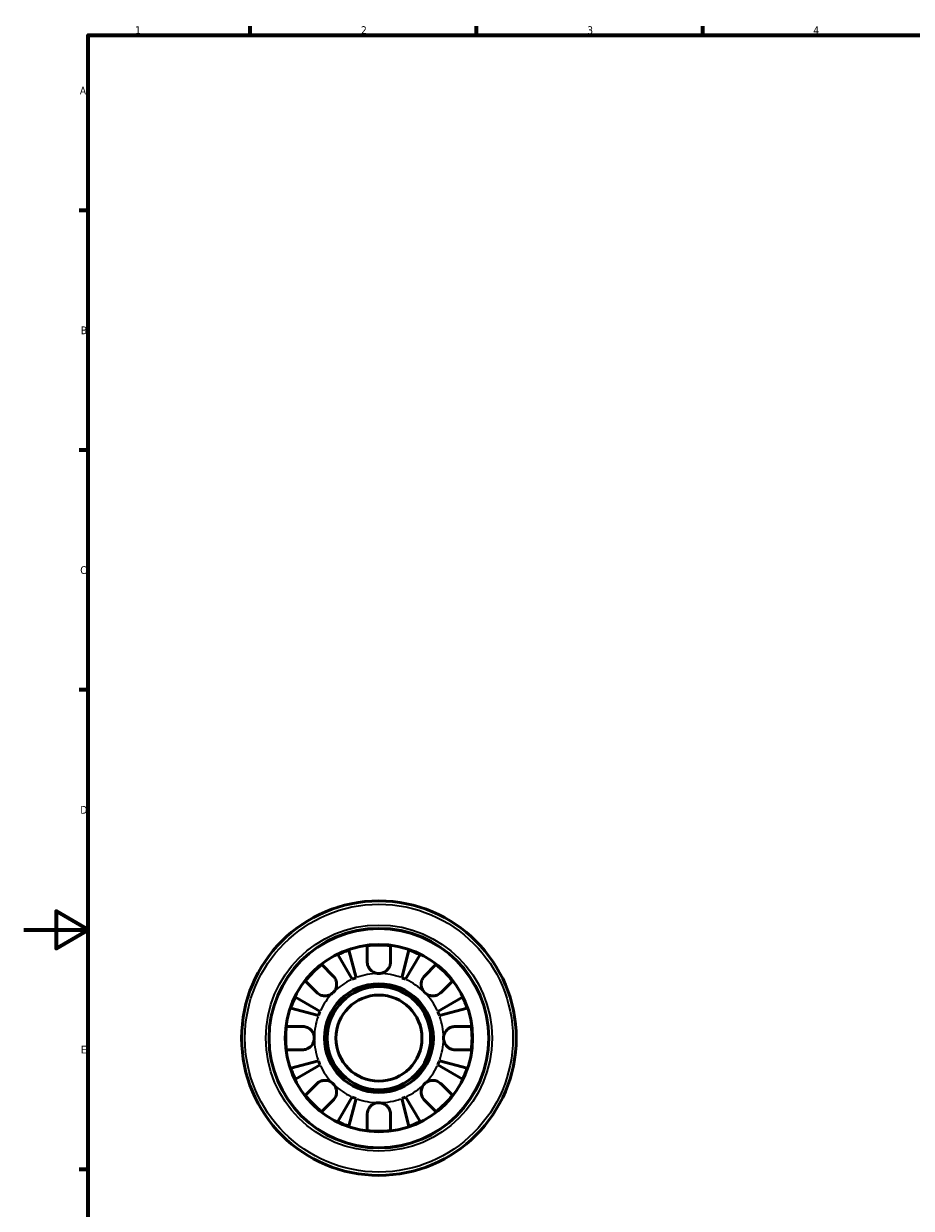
# Model space of a CAD drawing. Header units: millimetres. Extents: x 0 to 903, y -173 to 594.
# Tile 4 of 8: x 0 to 275, y 211 to 578. Entities that reach past the tile are written whole.
import ezdxf

# ---------------------------------------------------------------- set-up
doc = ezdxf.new("R2010")
doc.units = ezdxf.units.MM
for name, color, linetype, lineweight in [('Border (ANSI)', 7, 'Continuous', 70), ('Visible (ANSI)', 7, 'Continuous', 50), ('Visible Narrow (ANSI)', 7, 'Continuous', 35)]:
    doc.layers.add(name, color=color, linetype=linetype, lineweight=lineweight)
doc.styles.add('Note Text (ANSI)', font='tahoma.ttf')

# ---------------------------------------------------------------- blocks, each defined once
blk = doc.blocks.new('Borders Default Border')
at = {"layer": 'Border (ANSI)'}
for p, q in [((70.08, 574), (70.08, 576.8)), ((140.17, 574), (140.17, 576.8)), ((210.25, 574), (210.25, 576.8)), ((20, 519.75), (17.2, 519.75)), ((20, 445.5), (17.2, 445.5)), ((20, 371.25), (17.2, 371.25)), ((20, 222.75), (17.2, 222.75))]:
    blk.add_line(p, q, dxfattribs=at)
at = {"layer": 'Border (ANSI)', "flags": 128}
for points in [[(20, 20), (20, 574), (821, 574), (821, 20), (20, 20)], [(0, 297), (20, 297), (10, 302.77), (10, 291.23), (20, 297)]]:
    blk.add_lwpolyline(points, dxfattribs=at)
at = {"layer": 'Border (ANSI)', "color": 5, "true_color": 0x0000ff, "char_height": 2.4, "attachment_point": 7, "style": 'Note Text (ANSI)'}
for s, insert in [('1', (34.5, 574.4)), ('2', (104.4, 574.4)), ('3', (174.46, 574.35)), ('4', (244.45, 574.4)), ('A', (17.38, 555.68)), ('B', (17.67, 481.43)), ('C', (17.51, 407.13)), ('D', (17.52, 332.93)), ('E', (17.71, 258.68))]:
    blk.add_mtext(s, dxfattribs=dict(at, insert=insert))

msp = doc.modelspace()

# ---------------------------------------------------------------- linework, layer by layer
at = {"layer": 'Visible (ANSI)'}
for p, q in [((100.68, 290.71), (102.9, 282.14)), ((106.36, 287.03), (106.36, 292.02)), ((113.56, 292.02), (113.56, 287.03)), ((117.02, 282.14), (119.23, 290.71)), ((92.29, 286.19), (95.82, 282.66)), ((101.72, 281.65), (97.22, 289.28)), ((122.69, 289.28), (118.2, 281.65)), ((124.1, 282.66), (127.63, 286.19)), ((90.73, 277.57), (87.2, 281.1)), ((132.72, 281.1), (129.19, 277.57)), ((84.11, 276.16), (91.74, 271.67)), ((128.18, 271.67), (135.81, 276.16)), ((91.25, 270.49), (82.67, 272.7)), ((137.24, 272.7), (128.67, 270.49)), ((81.37, 267.03), (86.36, 267.03)), ((133.56, 267.03), (138.55, 267.03)), ((86.36, 259.83), (81.37, 259.83)), ((138.55, 259.83), (133.56, 259.83)), ((82.67, 254.15), (91.25, 256.37)), ((91.74, 255.19), (84.11, 250.69)), ((135.81, 250.69), (128.18, 255.19)), ((128.67, 256.37), (137.24, 254.15)), ((87.2, 245.76), (90.73, 249.29)), ((129.19, 249.29), (132.72, 245.76)), ((95.82, 244.19), (92.29, 240.66)), ((97.22, 237.58), (101.72, 245.2)), ((102.9, 244.71), (100.68, 236.14)), ((119.23, 236.14), (117.02, 244.71)), ((118.2, 245.2), (122.69, 237.58)), ((127.63, 240.66), (124.1, 244.19)), ((106.36, 234.83), (106.36, 239.83)), ((113.56, 239.83), (113.56, 234.83))]:
    msp.add_line(p, q, dxfattribs=at)
for radius in [42.5, 34, 29, 16.85, 16, 13.33]:
    msp.add_circle((109.96, 263.43), radius, dxfattribs=at)
for radius, start, end in [(28.82, 108.7751, 116.2249), (28.82, 82.8238, 97.1762), (28.82, 63.7751, 71.2249), (28.82, 127.8238, 142.1762), (28.82, 37.8238, 52.1762), (20, 110.6662, 114.3338), (20, 65.6662, 69.3338), (28.82, 153.7751, 161.2249), (28.82, 18.7751, 26.2249), (20, 155.6662, 159.3338), (20, 20.6662, 24.3338), (28.82, 172.8238, 187.1762), (28.82, 352.8238, 7.1762), (28.82, 198.7751, 206.2249), (20, 200.6662, 204.3338), (20, 335.6662, 339.3338), (28.82, 333.7751, 341.2249), (28.82, 217.8238, 232.1762), (20, 245.6662, 249.3338), (20, 290.6662, 294.3338), (28.82, 307.8238, 322.1762), (28.82, 243.7751, 251.2249), (28.82, 262.8238, 277.1762), (28.82, 288.7751, 296.2249)]:
    msp.add_arc((109.96, 263.43), radius, start, end, dxfattribs=at)
for points, knots in [([(109.96, 283.43), (109.68, 283.43), (109.4, 283.46), (108.83, 283.6), (108.55, 283.7), (107.87, 284.06), (107.51, 284.35), (107, 284.95), (106.83, 285.22), (106.6, 285.71), (106.52, 285.92), (106.41, 286.37), (106.38, 286.59), (106.36, 286.89), (106.36, 286.96), (106.36, 287.03)], [-2.4991326, -2.4991326, -2.4991326, -2.4991326, -2.4150544, -2.4150544, -2.3238473, -2.3238473, -2.1841143, -2.1841143, -2.0867477, -2.0867477, -2.0144067, -2.0144067, -1.9399427, -1.9399427, -1.916375, -1.916375, -1.916375, -1.916375]), ([(113.56, 287.03), (113.56, 286.88), (113.55, 286.74), (113.51, 286.38), (113.46, 286.17), (113.32, 285.73), (113.23, 285.5), (112.94, 284.98), (112.72, 284.69), (112.14, 284.13), (111.76, 283.88), (110.9, 283.52), (110.43, 283.43), (109.96, 283.43)], [-0.5764765, -0.5764765, -0.5764765, -0.5764765, -0.5296868, -0.5296868, -0.4605403, -0.4605403, -0.385624, -0.385624, -0.2773083, -0.2773083, -0.1425809, -0.1425809, 0, 0, 0, 0]), ([(95.82, 282.66), (95.91, 282.57), (95.99, 282.48), (96.21, 282.2), (96.34, 282.01), (96.57, 281.58), (96.66, 281.35), (96.83, 280.77), (96.88, 280.41), (96.86, 279.61), (96.77, 279.16), (96.42, 278.31), (96.15, 277.91), (95.82, 277.57)], [-0.5800481, -0.5800481, -0.5800481, -0.5800481, -0.5384523, -0.5384523, -0.4638379, -0.4638379, -0.3862639, -0.3862639, -0.2784027, -0.2784027, -0.1427791, -0.1427791, 0, 0, 0, 0]), ([(124.1, 277.57), (123.92, 277.75), (123.75, 277.96), (123.47, 278.41), (123.34, 278.66), (123.12, 279.28), (123.05, 279.67), (123.04, 280.42), (123.09, 280.78), (123.26, 281.37), (123.36, 281.6), (123.58, 282.02), (123.72, 282.22), (123.94, 282.49), (124.02, 282.58), (124.1, 282.66)], [0, 0, 0, 0, 0.0777495, 0.0777495, 0.1608191, 0.1608191, 0.277838, 0.277838, 0.3882896, 0.3882896, 0.4654296, 0.4654296, 0.5403543, 0.5403543, 0.579532, 0.579532, 0.579532, 0.579532]), ([(95.82, 277.57), (95.63, 277.39), (95.43, 277.22), (94.98, 276.93), (94.73, 276.81), (94.1, 276.59), (93.72, 276.52), (92.96, 276.51), (92.6, 276.56), (92.02, 276.73), (91.79, 276.83), (91.36, 277.05), (91.17, 277.18), (90.9, 277.41), (90.81, 277.49), (90.73, 277.57)], [0, 0, 0, 0, 0.0777495, 0.0777495, 0.1608191, 0.1608191, 0.277838, 0.277838, 0.3882896, 0.3882896, 0.4654296, 0.4654296, 0.5403543, 0.5403543, 0.579532, 0.579532, 0.579532, 0.579532]), ([(129.19, 277.57), (129.1, 277.48), (129.01, 277.4), (128.73, 277.17), (128.54, 277.04), (128.11, 276.82), (127.88, 276.72), (127.3, 276.56), (126.95, 276.51), (126.14, 276.52), (125.69, 276.61), (124.84, 276.97), (124.44, 277.23), (124.1, 277.57)], [-0.5800481, -0.5800481, -0.5800481, -0.5800481, -0.5384523, -0.5384523, -0.4638379, -0.4638379, -0.3862639, -0.3862639, -0.2784027, -0.2784027, -0.1427791, -0.1427791, 0, 0, 0, 0]), ([(86.36, 267.03), (86.5, 267.03), (86.65, 267.02), (87.01, 266.98), (87.22, 266.93), (87.66, 266.79), (87.88, 266.7), (88.41, 266.41), (88.7, 266.19), (89.26, 265.61), (89.51, 265.23), (89.86, 264.37), (89.96, 263.9), (89.96, 263.43)], [-0.5764765, -0.5764765, -0.5764765, -0.5764765, -0.5296868, -0.5296868, -0.4605403, -0.4605403, -0.385624, -0.385624, -0.2773083, -0.2773083, -0.1425809, -0.1425809, 0, 0, 0, 0]), ([(129.96, 263.43), (129.96, 263.71), (129.99, 263.99), (130.13, 264.56), (130.23, 264.84), (130.58, 265.5), (130.87, 265.86), (131.47, 266.38), (131.75, 266.56), (132.36, 266.84), (132.67, 266.93), (133.17, 267.01), (133.37, 267.03), (133.56, 267.03)], [0, 0, 0, 0, 0.0846147, 0.0846147, 0.1743424, 0.1743424, 0.3108876, 0.3108876, 0.4142718, 0.4142718, 0.5166571, 0.5166571, 0.5800547, 0.5800547, 0.5800547, 0.5800547]), ([(89.96, 263.43), (89.96, 263.15), (89.93, 262.87), (89.79, 262.3), (89.68, 262.01), (89.33, 261.34), (89.03, 260.97), (88.44, 260.47), (88.17, 260.3), (87.68, 260.07), (87.46, 259.99), (87.02, 259.88), (86.79, 259.85), (86.5, 259.83), (86.43, 259.83), (86.36, 259.83)], [-2.4991326, -2.4991326, -2.4991326, -2.4991326, -2.4150544, -2.4150544, -2.3238473, -2.3238473, -2.1841143, -2.1841143, -2.0867477, -2.0867477, -2.0144067, -2.0144067, -1.9399427, -1.9399427, -1.916375, -1.916375, -1.916375, -1.916375]), ([(133.56, 259.83), (133.29, 259.83), (133.02, 259.86), (132.44, 259.99), (132.14, 260.1), (131.54, 260.42), (131.26, 260.64), (130.68, 261.22), (130.42, 261.61), (130.05, 262.48), (129.96, 262.95), (129.96, 263.43)], [-0.5801058, -0.5801058, -0.5801058, -0.5801058, -0.4909712, -0.4909712, -0.3911055, -0.3911055, -0.2831843, -0.2831843, -0.1428878, -0.1428878, 0, 0, 0, 0]), ([(90.73, 249.29), (90.81, 249.37), (90.91, 249.46), (91.19, 249.68), (91.38, 249.81), (91.81, 250.04), (92.04, 250.13), (92.62, 250.3), (92.97, 250.34), (93.78, 250.33), (94.22, 250.24), (95.08, 249.89), (95.48, 249.62), (95.82, 249.29)], [-0.5800481, -0.5800481, -0.5800481, -0.5800481, -0.5384523, -0.5384523, -0.4638379, -0.4638379, -0.3862639, -0.3862639, -0.2784027, -0.2784027, -0.1427791, -0.1427791, 0, 0, 0, 0]), ([(124.1, 249.29), (124.28, 249.47), (124.49, 249.63), (124.94, 249.92), (125.19, 250.04), (125.82, 250.26), (126.2, 250.33), (126.95, 250.35), (127.32, 250.3), (127.9, 250.12), (128.13, 250.03), (128.56, 249.8), (128.75, 249.67), (129.02, 249.45), (129.11, 249.37), (129.19, 249.29)], [0, 0, 0, 0, 0.0777495, 0.0777495, 0.1608191, 0.1608191, 0.277838, 0.277838, 0.3882896, 0.3882896, 0.4654296, 0.4654296, 0.5403543, 0.5403543, 0.579532, 0.579532, 0.579532, 0.579532]), ([(95.82, 249.29), (96, 249.1), (96.16, 248.9), (96.45, 248.45), (96.57, 248.2), (96.8, 247.57), (96.86, 247.18), (96.88, 246.43), (96.83, 246.07), (96.65, 245.48), (96.56, 245.26), (96.33, 244.83), (96.2, 244.64), (95.98, 244.37), (95.9, 244.28), (95.82, 244.19)], [0, 0, 0, 0, 0.0777495, 0.0777495, 0.1608191, 0.1608191, 0.277838, 0.277838, 0.3882896, 0.3882896, 0.4654296, 0.4654296, 0.5403543, 0.5403543, 0.579532, 0.579532, 0.579532, 0.579532]), ([(124.1, 244.19), (124.01, 244.28), (123.93, 244.38), (123.7, 244.65), (123.57, 244.85), (123.35, 245.28), (123.25, 245.51), (123.09, 246.09), (123.04, 246.44), (123.05, 247.25), (123.15, 247.69), (123.5, 248.55), (123.76, 248.95), (124.1, 249.29)], [-0.5800481, -0.5800481, -0.5800481, -0.5800481, -0.5384523, -0.5384523, -0.4638379, -0.4638379, -0.3862639, -0.3862639, -0.2784027, -0.2784027, -0.1427791, -0.1427791, 0, 0, 0, 0]), ([(106.36, 239.83), (106.36, 239.97), (106.37, 240.11), (106.41, 240.47), (106.46, 240.69), (106.59, 241.13), (106.69, 241.35), (106.98, 241.88), (107.2, 242.17), (107.78, 242.73), (108.16, 242.98), (109.01, 243.33), (109.48, 243.43), (109.96, 243.43)], [-0.5764765, -0.5764765, -0.5764765, -0.5764765, -0.5296868, -0.5296868, -0.4605403, -0.4605403, -0.385624, -0.385624, -0.2773083, -0.2773083, -0.1425809, -0.1425809, 0, 0, 0, 0]), ([(109.96, 243.43), (110.24, 243.43), (110.52, 243.39), (111.09, 243.26), (111.37, 243.15), (112.05, 242.79), (112.41, 242.5), (112.91, 241.91), (113.08, 241.64), (113.32, 241.15), (113.39, 240.93), (113.51, 240.49), (113.54, 240.26), (113.56, 239.97), (113.56, 239.9), (113.56, 239.83)], [-2.4991326, -2.4991326, -2.4991326, -2.4991326, -2.4150544, -2.4150544, -2.3238473, -2.3238473, -2.1841143, -2.1841143, -2.0867477, -2.0867477, -2.0144067, -2.0144067, -1.9399427, -1.9399427, -1.916375, -1.916375, -1.916375, -1.916375])]:
    msp.add_open_spline(points, degree=3, knots=knots, dxfattribs=at)
at = {"layer": 'Visible Narrow (ANSI)'}
for radius in [41.47, 35.03, 33.82]:
    msp.add_circle((109.96, 263.43), radius, dxfattribs=at)
for start, end in [(91.0333, 109.6329), (70.3671, 88.9667), (115.3671, 133.9667), (46.0333, 64.6329), (136.0333, 154.6329), (25.3671, 43.9667), (160.3671, 178.9667), (1.0333, 19.6329), (181.0333, 199.6329), (340.3671, 358.9667), (205.3671, 223.9667), (316.0333, 334.6329), (226.0333, 244.6329), (295.3671, 313.9667), (250.3671, 268.9667), (271.0333, 289.6329)]:
    msp.add_arc((109.96, 263.43), 20, start, end, dxfattribs=at)

# ---------------------------------------------------------------- block references
msp.add_blockref('Borders Default Border', (0, 0))

doc.saveas('drawing.dxf')
